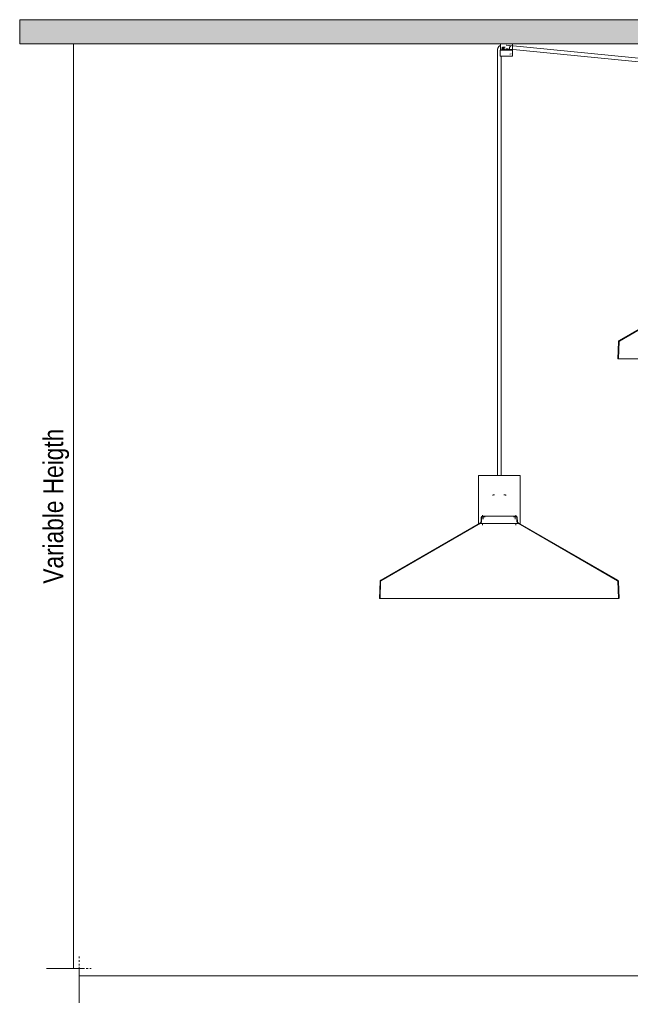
# Model space of a CAD drawing. Header units: millimetres. Extents: x 5395 to 9995, y 397 to 7363.
# Tile 1 of 5: x 5395 to 6415, y 397 to 2041. Entities that reach past the tile are written whole.
import ezdxf

# ---------------------------------------------------------------- set-up
doc = ezdxf.new("R2010")
doc.units = ezdxf.units.MM
doc.linetypes.add('Dash', pattern=[6, 3, -3])
doc.layers.add('A-ANNO-DIMS', color=7, linetype='Dash', lineweight=9, true_color=0xd2d2d2)
for name, color, linetype, lineweight in [('A-ANNO-DIMS-15', 7, 'Continuous', 9), ('A-CLNG', 7, 'Continuous', 9), ('E-LITE-EQPM', 7, 'Continuous', 20)]:
    doc.layers.add(name, color=color, linetype=linetype, lineweight=lineweight)
doc.styles.add('Arial Narrow', font='ARIALN.TTF', dxfattribs={"height": 33})
doc.dimstyles.new('FARO_-_2_2mm_Arial_Narrow_mm_Inch_Left', dxfattribs={"dimscale": 304.8, "dimtxt": 33.773222, "dimasz": 0, "dimexe": 0.147638, "dimexo": 0.0625, "dimgap": 0.024606, "dimtad": 1, "dimdec": 0, "dimzin": 0, "dimdsep": 46, "dimtxsty": 'Arial Narrow', "dimblk1": 'NONE', "dimblk2": 'NONE', "dimsah": 1, "dimcen": 0.09, "dimadec": 0, "dimazin": 0, "dimtfac": 1, "dimtdec": 4, "dimtix": 1, "dimtmove": 0, "dimatfit": 3, "dimfxl": 0.049213, "dimfxlon": 1, "dimtvp": 1, "dimtolj": 1, "dimtzin": 0, "dimarcsym": 2})

# ---------------------------------------------------------------- blocks, each defined once
blk = doc.blocks.new('68595-3L_ 68596-3L_ 68596-3L  KOMBO400 - 64314-54-3L CONGA Black_White pendant lamp ø450-3L-734198-Alzado_PDF')
at = {"layer": 'E-LITE-EQPM', "lineweight": 9}
for p, q in [((6192.9, 1989.5), (6192.9, 1983.8)), ((6197.4, 1989.3), (6197.4, 1979.8)), ((6197.7, 2000), (6197.7, 1990)), ((6197.8, 1992.7), (6197.8, 1990)), ((6212.9, 1990), (6197.8, 1990)), ((6200.1, 1989.8), (6200.1, 1989.8)), ((6200.6, 1993.3), (6201.9, 1994.4)), ((6201.1, 1991.5), (6200.6, 1993.3)), ((6200.6, 1993.3), (6201.5, 1993.3)), ((6200.8, 1990), (6200.8, 1989.7)), ((6201.9, 1991.5), (6201.1, 1991.5)), ((6202.3, 1994), (6201.5, 1993.3)), ((6201.5, 1993.3), (6202, 1991.5)), ((6202.2, 1989.8), (6201.5, 1989.8)), ((6205.7, 1994.8), (6201.9, 1994.8)), ((6201.9, 1994.4), (6203.1, 1993.3)), ((6202.5, 1991.5), (6201.9, 1991.5)), ((6201.9, 1990.8), (6205.7, 1990.8)), ((6203.1, 1993.3), (6202.6, 1991.5)), ((6203.5, 1991.5), (6203.6, 1991.7)), ((6205.1, 1989.8), (6204.7, 1989.8)), ((6211.1, 1997.6), (6207.3, 1997.9)), ((6207.4, 1992), (6470.8, 1966.2)), ((6471.4, 1972.2), (6208, 1997.9)), ((6209.9, 1989.7), (6209.9, 1990)), ((6214.2, 1989.8), (6212.3, 1989.8)), ((6212.9, 1990), (6212.9, 1992.7)), ((6215.5, 1989.8), (6214.2, 1989.8)), ((6214.6, 1990), (6214.6, 1989.7)), ((6217.7, 1990), (6214.6, 1990)), ((6217.7, 1990), (6217.7, 2000)), ((6217.7, 1991), (6217.7, 1990)), ((6217.7, 1990), (6217.7, 1990)), ((6218, 1979.8), (6218, 1989.3)), ((6192.9, 1983.8), (6192.9, 1280)), ((6197.5, 1979.8), (6216.4, 1979.8)), ((6198.9, 1280), (6198.9, 1979.8)), ((6213.6, 1983.2), (6215.5, 1983.8)), ((6216.4, 1979.8), (6218, 1979.8)), ((6562.4, 1601), (6396.1, 1505)), ((6562.8, 1600.3), (6396.5, 1504.3)), ((6395.1, 1503.4), (6394.1, 1474.5)), ((6395.9, 1503.4), (6394.9, 1474.5)), ((6394.1, 1474.5), (6594.1, 1474.5)), ((6160.9, 1279.1), (6160.9, 1200)), ((6230.9, 1200), (6230.9, 1279.1)), ((6164.1, 1201), (5997.9, 1105)), ((6164.5, 1200.3), (5998.3, 1104.3)), ((6160.9, 1200), (6199.3, 1200)), ((6165.8, 1209.9), (6165.6, 1203.4)), ((6166.6, 1209.8), (6166.4, 1203.4)), ((6168.1, 1213.8), (6168.1, 1211.8)), ((6169.2, 1210.2), (6169.2, 1207.3)), ((6199.3, 1200), (6230.7, 1200)), ((6222.6, 1207.3), (6222.6, 1210.2)), ((6223.6, 1211.8), (6223.6, 1213.8)), ((6225.4, 1203.4), (6225.2, 1209.8)), ((6226.2, 1203.4), (6226, 1209.9)), ((6393.5, 1104.3), (6227.2, 1200.3)), ((6393.9, 1105), (6227.6, 1201)), ((6168.1, 1198.7), (6168.1, 1197.1)), ((6223.7, 1197), (6223.7, 1198.7)), ((5996.9, 1103.4), (5995.9, 1074.5)), ((5997.7, 1103.4), (5996.7, 1074.5)), ((6395.1, 1074.5), (6394.1, 1103.4)), ((6395.9, 1074.5), (6394.9, 1103.4)), ((5995.9, 1074.5), (6363.2, 1074.5)), ((6363.2, 1074.5), (6395.8, 1074.5))]:
    blk.add_line(p, q, dxfattribs=at)
at = {"layer": 'E-LITE-EQPM', "lineweight": 9, "flags": 128}
for points in [[(6198, 1997.9), (6197.7, 1997.8), (6197.4, 1997.6), (6197.1, 1997.5), (6196.8, 1997.3), (6196.6, 1997.1), (6196.3, 1996.9), (6196, 1996.6), (6195.8, 1996.4), (6195.5, 1996.2), (6195.3, 1995.9), (6195.1, 1995.7), (6194.8, 1995.4), (6194.6, 1995.1), (6194.5, 1994.9), (6194.3, 1994.6), (6194.1, 1994.3), (6193.9, 1994), (6193.8, 1993.7), (6193.7, 1993.4), (6193.5, 1993), (6193.4, 1992.7), (6193.3, 1992.4), (6193.2, 1992.1), (6193.1, 1991.7), (6193.1, 1991.4), (6193, 1991.1), (6193, 1990.7), (6192.9, 1990.4), (6192.9, 1990), (6192.9, 1989.7), (6192.9, 1989.5)], [(6197.4, 1989.3), (6197.4, 1989.3), (6197.4, 1989.3), (6197.4, 1989.3), (6197.5, 1989.3), (6197.5, 1989.4), (6197.5, 1989.4), (6197.5, 1989.4), (6197.5, 1989.4), (6197.5, 1989.4), (6197.5, 1989.5), (6197.5, 1989.5), (6197.5, 1989.5), (6197.5, 1989.5), (6197.5, 1989.5), (6197.5, 1989.6), (6197.5, 1989.6), (6197.6, 1989.6), (6197.6, 1989.6), (6197.6, 1989.6), (6197.6, 1989.6), (6197.6, 1989.6), (6197.6, 1989.7), (6197.6, 1989.7), (6197.7, 1989.7), (6197.7, 1989.7), (6197.7, 1989.7), (6197.7, 1989.7), (6197.7, 1989.7), (6197.7, 1989.7), (6197.8, 1989.7), (6197.8, 1989.7), (6197.8, 1989.8), (6197.8, 1989.8), (6197.8, 1989.8), (6197.9, 1989.8), (6197.9, 1989.8), (6197.9, 1989.8), (6197.9, 1989.8), (6197.9, 1989.8), (6198, 1989.8)], [(6215.9, 1989.8), (6215.7, 1989.8), (6215.5, 1989.8), (6215.2, 1989.8), (6215, 1989.8), (6214.7, 1989.8), (6214.4, 1989.8), (6214.1, 1989.8), (6213.8, 1989.8), (6213.5, 1989.8), (6213.2, 1989.8), (6212.9, 1989.8), (6212.5, 1989.8), (6212.2, 1989.8), (6211.8, 1989.8), (6211.5, 1989.8), (6211.1, 1989.8), (6210.7, 1989.8), (6210.4, 1989.8), (6210, 1989.8), (6209.6, 1989.8), (6209.2, 1989.8), (6208.8, 1989.8), (6208.4, 1989.8), (6208, 1989.8), (6207.7, 1989.8), (6207.3, 1989.8), (6206.9, 1989.8), (6206.5, 1989.8), (6206.1, 1989.8), (6205.7, 1989.8), (6205.3, 1989.8), (6205, 1989.8), (6204.6, 1989.8), (6204.2, 1989.8), (6203.9, 1989.8), (6203.5, 1989.8), (6203.1, 1989.8), (6202.8, 1989.8), (6202.5, 1989.8), (6202.1, 1989.8), (6201.8, 1989.8), (6201.5, 1989.8), (6201.2, 1989.8), (6200.9, 1989.8), (6200.7, 1989.8), (6200.4, 1989.8), (6200.1, 1989.8), (6199.9, 1989.8), (6199.7, 1989.8), (6199.5, 1989.8), (6199.3, 1989.8), (6199.1, 1989.8), (6198.9, 1989.8), (6198.7, 1989.8), (6198.6, 1989.8), (6198.5, 1989.8), (6198.3, 1989.8), (6198.2, 1989.8), (6198.2, 1989.8), (6198.1, 1989.8), (6198, 1989.8), (6198, 1989.8), (6198, 1989.8), (6198, 1989.8)], [(6198, 1989.8), (6198, 1989.8), (6198, 1989.8), (6198, 1989.8), (6198.1, 1989.8), (6198.1, 1989.8), (6198.2, 1989.8), (6198.3, 1989.8), (6198.4, 1989.8), (6198.6, 1989.8), (6198.7, 1989.8), (6198.9, 1989.8), (6199.1, 1989.8), (6199.2, 1989.8), (6199.4, 1989.8), (6199.5, 1989.8)], [(6198.9, 1989.6), (6198.9, 1989.8), (6198.9, 1989.9), (6198.9, 1990)], [(6199.5, 1989.8), (6199.8, 1989.8), (6200, 1989.8), (6200.2, 1989.8)], [(6207, 1991.9), (6208.9, 1991.8), (6210.4, 1991.6)], [(6214.6, 1989.8), (6214.8, 1989.8), (6215.1, 1989.8), (6215.3, 1989.8)], [(6215.6, 1989.8), (6215.8, 1989.8), (6216, 1989.8), (6216.2, 1989.8), (6216.4, 1989.8), (6216.6, 1989.8), (6216.7, 1989.8), (6216.9, 1989.8), (6217, 1989.8), (6217.1, 1989.8), (6217.2, 1989.8), (6217.3, 1989.8), (6217.4, 1989.8), (6217.5, 1989.8), (6217.5, 1989.8), (6217.5, 1989.8), (6217.5, 1989.8)], [(6217.5, 1989.8), (6217.5, 1989.8), (6217.5, 1989.8), (6217.5, 1989.8), (6217.4, 1989.8), (6217.3, 1989.8), (6217.2, 1989.8), (6217.1, 1989.8), (6217, 1989.8), (6216.9, 1989.8), (6216.8, 1989.8), (6216.6, 1989.8), (6216.4, 1989.8), (6216.2, 1989.8), (6216, 1989.8), (6215.9, 1989.8)], [(6217.5, 1989.8), (6217.5, 1989.8), (6217.6, 1989.8), (6217.6, 1989.8), (6217.6, 1989.8), (6217.6, 1989.8), (6217.6, 1989.8), (6217.7, 1989.8), (6217.7, 1989.7), (6217.7, 1989.7), (6217.7, 1989.7), (6217.7, 1989.7), (6217.8, 1989.7), (6217.8, 1989.7), (6217.8, 1989.7), (6217.8, 1989.7), (6217.8, 1989.7), (6217.8, 1989.7), (6217.9, 1989.6), (6217.9, 1989.6), (6217.9, 1989.6), (6217.9, 1989.6), (6217.9, 1989.6), (6217.9, 1989.6), (6217.9, 1989.6), (6218, 1989.5), (6218, 1989.5), (6218, 1989.5), (6218, 1989.5), (6218, 1989.5), (6218, 1989.5), (6218, 1989.4), (6218, 1989.4), (6218, 1989.4), (6218, 1989.4), (6218, 1989.4), (6218, 1989.3), (6218, 1989.3), (6218, 1989.3), (6218, 1989.3), (6218, 1989.3)], [(6395.1, 1503.4), (6395.1, 1503.5), (6395.1, 1503.5), (6395.1, 1503.6), (6395.2, 1503.7), (6395.2, 1503.8), (6395.2, 1503.9), (6395.2, 1503.9), (6395.2, 1504), (6395.3, 1504.1), (6395.3, 1504.1), (6395.3, 1504.2), (6395.4, 1504.3), (6395.4, 1504.4), (6395.5, 1504.4), (6395.5, 1504.5), (6395.5, 1504.5), (6395.6, 1504.6), (6395.6, 1504.7), (6395.7, 1504.7), (6395.8, 1504.8), (6395.8, 1504.8), (6395.9, 1504.9), (6395.9, 1504.9), (6396, 1505), (6396.1, 1505), (6396.1, 1505)], [(6395.9, 1503.4), (6395.9, 1503.4), (6395.9, 1503.5), (6395.9, 1503.5), (6395.9, 1503.5), (6395.9, 1503.6), (6396, 1503.6), (6396, 1503.7), (6396, 1503.7), (6396, 1503.8), (6396, 1503.8), (6396, 1503.9), (6396.1, 1503.9), (6396.1, 1503.9), (6396.1, 1504), (6396.1, 1504), (6396.2, 1504), (6396.2, 1504.1), (6396.2, 1504.1), (6396.3, 1504.1), (6396.3, 1504.2), (6396.3, 1504.2), (6396.4, 1504.2), (6396.4, 1504.3), (6396.4, 1504.3), (6396.5, 1504.3), (6396.5, 1504.3)], [(6160.9, 1279.1), (6160.9, 1279.1), (6160.9, 1279.1), (6160.9, 1279.2), (6160.9, 1279.2), (6160.9, 1279.2), (6160.9, 1279.3), (6160.9, 1279.3), (6160.9, 1279.4), (6161, 1279.4), (6161, 1279.4), (6161, 1279.5), (6161, 1279.5), (6161, 1279.5), (6161, 1279.6), (6161.1, 1279.6), (6161.1, 1279.6), (6161.1, 1279.6), (6161.1, 1279.7), (6161.2, 1279.7), (6161.2, 1279.7), (6161.2, 1279.8), (6161.2, 1279.8), (6161.3, 1279.8), (6161.3, 1279.8), (6161.3, 1279.8), (6161.4, 1279.9), (6161.4, 1279.9), (6161.4, 1279.9), (6161.5, 1279.9), (6161.5, 1279.9), (6161.5, 1279.9), (6161.6, 1280), (6161.6, 1280), (6161.6, 1280), (6161.7, 1280), (6161.7, 1280), (6161.8, 1280), (6161.8, 1280), (6161.8, 1280), (6161.8, 1280)], [(6199.2, 1280), (6197.8, 1280), (6196.4, 1280), (6195.1, 1280), (6193.7, 1280), (6192.4, 1280), (6191, 1280), (6189.7, 1280), (6188.3, 1280), (6187, 1280), (6185.7, 1280), (6184.4, 1280), (6183.1, 1280), (6181.9, 1280), (6180.7, 1280), (6179.5, 1280), (6178.3, 1280), (6177.1, 1280), (6176, 1280), (6174.9, 1280), (6173.9, 1280), (6172.8, 1280), (6171.9, 1280), (6170.9, 1280), (6170, 1280), (6169.1, 1280), (6168.3, 1280), (6167.5, 1280), (6166.8, 1280), (6166.1, 1280), (6165.5, 1280), (6164.9, 1280), (6164.4, 1280), (6163.9, 1280), (6163.4, 1280), (6163, 1280), (6162.7, 1280), (6162.4, 1280), (6162.2, 1280), (6162, 1280), (6161.9, 1280), (6161.9, 1280), (6161.8, 1280)], [(6161.8, 1280), (6161.9, 1280), (6161.9, 1280), (6162.1, 1280), (6162.3, 1280), (6162.5, 1280), (6162.8, 1280), (6163.2, 1280), (6163.6, 1280), (6164, 1280), (6164.5, 1280), (6165.1, 1280), (6165.7, 1280), (6166.3, 1280), (6167, 1280), (6167.8, 1280), (6168.6, 1280), (6169.4, 1280), (6170.3, 1280), (6171.2, 1280), (6172.2, 1280), (6173.2, 1280), (6174.2, 1280), (6175.3, 1280), (6176.4, 1280), (6177.5, 1280), (6178.7, 1280), (6179.8, 1280), (6181.1, 1280), (6182.3, 1280), (6183.6, 1280), (6184.8, 1280), (6186.1, 1280), (6187.4, 1280), (6188.8, 1280), (6190.1, 1280), (6191, 1280)], [(6229.9, 1280), (6229.9, 1280), (6229.8, 1280), (6229.7, 1280), (6229.5, 1280), (6229.3, 1280), (6229, 1280), (6228.6, 1280), (6228.2, 1280), (6227.8, 1280), (6227.3, 1280), (6226.7, 1280), (6226.1, 1280), (6225.4, 1280), (6224.7, 1280), (6224, 1280), (6223.2, 1280), (6222.4, 1280), (6221.5, 1280), (6220.6, 1280), (6219.6, 1280), (6218.6, 1280), (6217.6, 1280), (6216.5, 1280), (6215.4, 1280), (6214.3, 1280), (6213.1, 1280), (6211.9, 1280), (6210.7, 1280), (6209.5, 1280), (6208.2, 1280), (6207, 1280), (6205.7, 1280), (6204.3, 1280), (6203, 1280), (6201.7, 1280), (6200.3, 1280), (6199.2, 1280)], [(6200.8, 1280), (6202.1, 1280), (6203.4, 1280), (6204.8, 1280), (6206.1, 1280), (6207.4, 1280), (6208.6, 1280), (6209.9, 1280), (6211.1, 1280), (6212.3, 1280), (6213.5, 1280), (6214.7, 1280), (6215.8, 1280), (6216.9, 1280), (6217.9, 1280), (6218.9, 1280), (6219.9, 1280), (6220.9, 1280), (6221.8, 1280), (6222.6, 1280), (6223.5, 1280), (6224.2, 1280), (6225, 1280), (6225.7, 1280), (6226.3, 1280), (6226.9, 1280), (6227.4, 1280), (6227.9, 1280), (6228.4, 1280), (6228.7, 1280), (6229.1, 1280), (6229.4, 1280), (6229.6, 1280), (6229.7, 1280), (6229.9, 1280), (6229.9, 1280), (6229.9, 1280)], [(6229.9, 1280), (6230, 1280), (6230, 1280), (6230.1, 1280), (6230.1, 1280), (6230.1, 1280), (6230.2, 1280), (6230.2, 1280), (6230.2, 1280), (6230.3, 1279.9), (6230.3, 1279.9), (6230.3, 1279.9), (6230.4, 1279.9), (6230.4, 1279.9), (6230.4, 1279.9), (6230.5, 1279.8), (6230.5, 1279.8), (6230.5, 1279.8), (6230.6, 1279.8), (6230.6, 1279.7), (6230.6, 1279.7), (6230.7, 1279.7), (6230.7, 1279.7), (6230.7, 1279.6), (6230.7, 1279.6), (6230.7, 1279.6), (6230.8, 1279.5), (6230.8, 1279.5), (6230.8, 1279.5), (6230.8, 1279.4), (6230.8, 1279.4), (6230.8, 1279.4), (6230.9, 1279.3), (6230.9, 1279.3), (6230.9, 1279.3), (6230.9, 1279.2), (6230.9, 1279.2), (6230.9, 1279.1), (6230.9, 1279.1), (6230.9, 1279.1), (6230.9, 1279.1)], [(6184.4, 1247.1), (6184.7, 1247.2), (6185.1, 1247.3), (6185.4, 1247.3), (6185.8, 1247.4), (6186.1, 1247.4), (6186.5, 1247.4), (6186.8, 1247.5)], [(6188, 1247.5), (6187.9, 1247.5), (6187.7, 1247.5), (6187.6, 1247.5), (6187.4, 1247.5), (6187.3, 1247.5), (6187.2, 1247.5), (6187.1, 1247.5), (6187.1, 1247.5), (6187, 1247.5), (6187, 1247.5), (6186.9, 1247.5), (6186.9, 1247.5)], [(6186.9, 1247.5), (6186.9, 1247.5), (6187, 1247.5), (6187, 1247.5), (6187.1, 1247.5)], [(6204.9, 1247.5), (6204.8, 1247.5), (6204.8, 1247.5), (6204.8, 1247.5), (6204.7, 1247.5), (6204.6, 1247.5), (6204.5, 1247.5), (6204.4, 1247.5), (6204.3, 1247.5), (6204.2, 1247.5), (6204, 1247.5), (6203.9, 1247.5), (6203.7, 1247.5), (6203.6, 1247.5)], [(6204.7, 1247.5), (6204.8, 1247.5), (6204.8, 1247.5), (6204.9, 1247.5), (6204.9, 1247.5)], [(6205.2, 1247.5), (6205.6, 1247.4), (6205.9, 1247.4), (6206.3, 1247.3), (6206.6, 1247.3), (6207, 1247.2), (6207.3, 1247.1)], [(6164.1, 1201), (6164.2, 1201.1), (6164.3, 1201.1), (6164.4, 1201.2), (6164.5, 1201.3), (6164.6, 1201.3), (6164.7, 1201.4), (6164.8, 1201.5), (6164.8, 1201.6), (6164.9, 1201.7), (6165, 1201.8), (6165.1, 1201.9), (6165.1, 1202), (6165.2, 1202.1), (6165.2, 1202.2), (6165.3, 1202.3), (6165.3, 1202.4), (6165.4, 1202.5), (6165.4, 1202.6), (6165.5, 1202.7), (6165.5, 1202.8), (6165.5, 1202.9), (6165.5, 1203), (6165.6, 1203.2), (6165.6, 1203.3), (6165.6, 1203.4), (6165.6, 1203.4)], [(6164.5, 1200.3), (6164.6, 1200.4), (6164.8, 1200.5), (6164.9, 1200.6), (6165, 1200.6), (6165.1, 1200.7), (6165.2, 1200.8), (6165.3, 1201), (6165.4, 1201.1), (6165.5, 1201.2), (6165.6, 1201.3), (6165.7, 1201.4), (6165.8, 1201.5), (6165.9, 1201.7), (6165.9, 1201.8), (6166, 1201.9), (6166.1, 1202.1), (6166.1, 1202.2), (6166.2, 1202.3), (6166.2, 1202.5), (6166.3, 1202.6), (6166.3, 1202.8), (6166.3, 1202.9), (6166.3, 1203.1), (6166.4, 1203.2), (6166.4, 1203.4), (6166.4, 1203.4)], [(6165.8, 1209.9), (6165.8, 1210), (6165.8, 1210), (6165.8, 1210.1), (6165.8, 1210.2), (6165.9, 1210.3), (6165.9, 1210.3), (6165.9, 1210.4), (6165.9, 1210.5), (6166, 1210.6), (6166, 1210.7), (6166, 1210.7), (6166.1, 1210.8), (6166.1, 1210.9), (6166.1, 1210.9), (6166.2, 1211), (6166.2, 1211.1), (6166.3, 1211.1), (6166.3, 1211.2), (6166.4, 1211.2), (6166.5, 1211.3), (6166.5, 1211.4), (6166.6, 1211.4), (6166.7, 1211.4), (6166.7, 1211.5), (6166.8, 1211.5), (6166.9, 1211.6), (6166.9, 1211.6), (6167, 1211.6), (6167.1, 1211.7), (6167.2, 1211.7), (6167.2, 1211.7), (6167.3, 1211.8), (6167.4, 1211.8), (6167.5, 1211.8), (6167.5, 1211.8), (6167.6, 1211.8), (6167.7, 1211.8), (6167.8, 1211.8), (6167.8, 1211.8)], [(6166.6, 1209.8), (6166.6, 1209.9), (6166.6, 1209.9), (6166.6, 1210), (6166.6, 1210), (6166.6, 1210.1), (6166.6, 1210.1), (6166.7, 1210.2), (6166.7, 1210.2), (6166.7, 1210.3), (6166.7, 1210.3), (6166.7, 1210.4), (6166.8, 1210.4), (6166.8, 1210.4), (6166.8, 1210.5), (6166.8, 1210.5), (6166.9, 1210.6), (6166.9, 1210.6), (6166.9, 1210.6), (6167, 1210.7), (6167, 1210.7), (6167, 1210.7), (6167.1, 1210.8), (6167.1, 1210.8), (6167.2, 1210.8), (6167.2, 1210.8), (6167.2, 1210.9), (6167.3, 1210.9), (6167.3, 1210.9), (6167.4, 1210.9), (6167.4, 1211), (6167.5, 1211), (6167.5, 1211), (6167.6, 1211), (6167.6, 1211), (6167.7, 1211), (6167.7, 1211), (6167.8, 1211), (6167.8, 1211)], [(6219.4, 1211.8), (6218.7, 1211.8), (6218.1, 1211.8), (6217.4, 1211.8), (6216.6, 1211.8), (6215.8, 1211.8), (6215, 1211.8), (6214.2, 1211.8), (6213.3, 1211.8), (6212.4, 1211.8), (6211.5, 1211.8), (6210.6, 1211.8), (6209.6, 1211.8), (6208.6, 1211.8), (6207.6, 1211.8), (6206.6, 1211.8), (6205.5, 1211.8), (6204.5, 1211.8), (6203.4, 1211.8), (6202.3, 1211.8), (6201.2, 1211.8), (6200.1, 1211.8), (6199, 1211.8), (6197.9, 1211.8), (6196.8, 1211.8), (6195.6, 1211.8), (6194.5, 1211.8), (6193.4, 1211.8), (6192.3, 1211.8), (6191.2, 1211.8), (6190.1, 1211.8), (6189, 1211.8), (6187.9, 1211.8), (6186.8, 1211.8), (6185.8, 1211.8), (6184.7, 1211.8), (6183.7, 1211.8), (6182.7, 1211.8), (6181.7, 1211.8), (6180.8, 1211.8), (6179.8, 1211.8), (6178.9, 1211.8), (6178, 1211.8), (6177.2, 1211.8), (6176.4, 1211.8), (6175.6, 1211.8), (6174.8, 1211.8), (6174.1, 1211.8), (6173.4, 1211.8), (6172.8, 1211.8), (6172.1, 1211.8), (6171.6, 1211.8), (6171, 1211.8), (6170.5, 1211.8), (6170.1, 1211.8), (6169.6, 1211.8), (6169.3, 1211.8), (6168.9, 1211.8), (6168.6, 1211.8), (6168.4, 1211.8), (6168.2, 1211.8), (6168, 1211.8), (6167.9, 1211.8), (6167.8, 1211.8), (6167.8, 1211.8)], [(6167.8, 1211.8), (6167.9, 1211.8), (6168, 1211.8), (6168.2, 1211.8), (6168.4, 1211.8), (6168.6, 1211.8)], [(6172.1, 1211), (6171.6, 1211), (6171, 1211), (6170.5, 1211), (6170.1, 1211), (6169.6, 1211), (6169.3, 1211), (6168.9, 1211), (6168.6, 1211), (6168.4, 1211), (6168.2, 1211), (6168, 1211), (6167.9, 1211), (6167.8, 1211), (6167.8, 1211)], [(6167.8, 1211), (6167.9, 1211), (6168, 1211), (6168.2, 1211), (6168.4, 1211)], [(6223.9, 1211.8), (6223.9, 1211.8), (6223.8, 1211.8), (6223.7, 1211.8), (6223.6, 1211.8), (6223.4, 1211.8), (6223.1, 1211.8), (6222.8, 1211.8), (6222.5, 1211.8), (6222.1, 1211.8), (6221.7, 1211.8), (6221.3, 1211.8), (6220.8, 1211.8), (6220.2, 1211.8), (6219.7, 1211.8), (6219.4, 1211.8)], [(6223.9, 1211), (6223.9, 1211), (6223.8, 1211), (6223.7, 1211), (6223.6, 1211), (6223.4, 1211), (6223.1, 1211), (6222.8, 1211), (6222.5, 1211), (6222.1, 1211), (6221.7, 1211), (6221.3, 1211), (6220.8, 1211), (6220.2, 1211), (6219.7, 1211), (6219.4, 1211)], [(6222.9, 1211.8), (6223.1, 1211.8), (6223.4, 1211.8), (6223.6, 1211.8), (6223.7, 1211.8), (6223.8, 1211.8), (6223.9, 1211.8), (6223.9, 1211.8)], [(6223.4, 1211), (6223.6, 1211), (6223.7, 1211), (6223.8, 1211), (6223.9, 1211), (6223.9, 1211)], [(6223.9, 1211.8), (6224, 1211.8), (6224.1, 1211.8), (6224.2, 1211.8), (6224.3, 1211.8), (6224.3, 1211.8), (6224.4, 1211.8), (6224.5, 1211.7), (6224.6, 1211.7), (6224.6, 1211.7), (6224.7, 1211.7), (6224.8, 1211.6), (6224.9, 1211.6), (6224.9, 1211.6), (6225, 1211.5), (6225.1, 1211.5), (6225.1, 1211.4), (6225.2, 1211.4), (6225.3, 1211.3), (6225.3, 1211.3), (6225.4, 1211.2), (6225.4, 1211.1), (6225.5, 1211.1), (6225.5, 1211), (6225.6, 1211), (6225.6, 1210.9), (6225.7, 1210.8), (6225.7, 1210.8), (6225.8, 1210.7), (6225.8, 1210.6), (6225.8, 1210.5), (6225.8, 1210.5), (6225.9, 1210.4), (6225.9, 1210.3), (6225.9, 1210.2), (6225.9, 1210.1), (6225.9, 1210.1), (6225.9, 1210), (6226, 1209.9), (6226, 1209.9)], [(6224, 1211), (6224, 1211), (6224.1, 1211), (6224.1, 1211), (6224.2, 1211), (6224.2, 1211), (6224.3, 1211), (6224.3, 1211), (6224.4, 1210.9), (6224.4, 1210.9), (6224.5, 1210.9), (6224.5, 1210.9), (6224.5, 1210.9), (6224.6, 1210.8), (6224.6, 1210.8), (6224.7, 1210.8), (6224.7, 1210.7), (6224.7, 1210.7), (6224.8, 1210.7), (6224.8, 1210.7), (6224.8, 1210.6), (6224.9, 1210.6), (6224.9, 1210.5), (6224.9, 1210.5), (6225, 1210.5), (6225, 1210.4), (6225, 1210.4), (6225, 1210.3), (6225.1, 1210.3), (6225.1, 1210.2), (6225.1, 1210.2), (6225.1, 1210.2), (6225.1, 1210.1), (6225.1, 1210.1), (6225.1, 1210), (6225.1, 1210), (6225.2, 1209.9), (6225.2, 1209.9), (6225.2, 1209.8)], [(6225.4, 1203.4), (6225.4, 1203.3), (6225.4, 1203.1), (6225.4, 1203), (6225.4, 1202.8), (6225.5, 1202.7), (6225.5, 1202.5), (6225.6, 1202.4), (6225.6, 1202.2), (6225.7, 1202.1), (6225.7, 1202), (6225.8, 1201.8), (6225.9, 1201.7), (6225.9, 1201.6), (6226, 1201.4), (6226.1, 1201.3), (6226.2, 1201.2), (6226.3, 1201.1), (6226.4, 1201), (6226.5, 1200.9), (6226.6, 1200.8), (6226.7, 1200.7), (6226.8, 1200.6), (6226.9, 1200.5), (6227.1, 1200.4), (6227.2, 1200.3), (6227.2, 1200.3)], [(6226.2, 1203.4), (6226.2, 1203.3), (6226.2, 1203.2), (6226.2, 1203.1), (6226.2, 1203), (6226.3, 1202.9), (6226.3, 1202.7), (6226.3, 1202.6), (6226.4, 1202.5), (6226.4, 1202.4), (6226.5, 1202.3), (6226.5, 1202.2), (6226.6, 1202.1), (6226.6, 1202), (6226.7, 1201.9), (6226.7, 1201.8), (6226.8, 1201.7), (6226.9, 1201.6), (6227, 1201.5), (6227.1, 1201.4), (6227.1, 1201.4), (6227.2, 1201.3), (6227.3, 1201.2), (6227.4, 1201.2), (6227.5, 1201.1), (6227.6, 1201), (6227.6, 1201)], [(5996.9, 1103.4), (5996.9, 1103.5), (5996.9, 1103.5), (5996.9, 1103.6), (5996.9, 1103.7), (5996.9, 1103.8), (5997, 1103.9), (5997, 1103.9), (5997, 1104), (5997, 1104.1), (5997.1, 1104.1), (5997.1, 1104.2), (5997.1, 1104.3), (5997.2, 1104.4), (5997.2, 1104.4), (5997.3, 1104.5), (5997.3, 1104.5), (5997.4, 1104.6), (5997.4, 1104.7), (5997.5, 1104.7), (5997.5, 1104.8), (5997.6, 1104.8), (5997.6, 1104.9), (5997.7, 1104.9), (5997.8, 1105), (5997.8, 1105), (5997.9, 1105)], [(5997.7, 1103.4), (5997.7, 1103.4), (5997.7, 1103.5), (5997.7, 1103.5), (5997.7, 1103.5), (5997.7, 1103.6), (5997.7, 1103.6), (5997.7, 1103.7), (5997.8, 1103.7), (5997.8, 1103.8), (5997.8, 1103.8), (5997.8, 1103.9), (5997.8, 1103.9), (5997.9, 1103.9), (5997.9, 1104), (5997.9, 1104), (5997.9, 1104), (5998, 1104.1), (5998, 1104.1), (5998, 1104.1), (5998.1, 1104.2), (5998.1, 1104.2), (5998.1, 1104.2), (5998.2, 1104.3), (5998.2, 1104.3), (5998.2, 1104.3), (5998.3, 1104.3)], [(6393.5, 1104.3), (6393.5, 1104.3), (6393.6, 1104.3), (6393.6, 1104.2), (6393.6, 1104.2), (6393.7, 1104.2), (6393.7, 1104.2), (6393.8, 1104.1), (6393.8, 1104.1), (6393.8, 1104.1), (6393.8, 1104), (6393.9, 1104), (6393.9, 1103.9), (6393.9, 1103.9), (6393.9, 1103.9), (6394, 1103.8), (6394, 1103.8), (6394, 1103.7), (6394, 1103.7), (6394, 1103.7), (6394, 1103.6), (6394, 1103.6), (6394.1, 1103.5), (6394.1, 1103.5), (6394.1, 1103.4), (6394.1, 1103.4), (6394.1, 1103.4)], [(6393.9, 1105), (6394, 1105), (6394, 1104.9), (6394.1, 1104.9), (6394.2, 1104.8), (6394.2, 1104.8), (6394.3, 1104.7), (6394.3, 1104.7), (6394.4, 1104.6), (6394.4, 1104.6), (6394.5, 1104.5), (6394.5, 1104.4), (6394.6, 1104.4), (6394.6, 1104.3), (6394.6, 1104.2), (6394.7, 1104.2), (6394.7, 1104.1), (6394.7, 1104), (6394.8, 1104), (6394.8, 1103.9), (6394.8, 1103.8), (6394.8, 1103.7), (6394.8, 1103.7), (6394.9, 1103.6), (6394.9, 1103.5), (6394.9, 1103.4), (6394.9, 1103.4)]]:
    blk.add_lwpolyline(points, dxfattribs=at)
at = {"layer": 'E-LITE-EQPM', "lineweight": 9}
for start_param, end_param in [(0, 3.141593), (3.141593, 6.283185)]:
    blk.add_ellipse((6201.9, 1992.8), major_axis=(0, 2), ratio=0.836814, start_param=start_param, end_param=end_param, dxfattribs=at)
for points, knots in [([(6197.8, 1997.1), (6197.8, 1997), (6197.7, 1996.5), (6197.6, 1995.9), (6197.7, 1995.1), (6197.8, 1994.6), (6197.9, 1994.4)], [0.2847439, 0.2847439, 0.2847439, 0.2847439, 0.3333333, 0.4444444, 0.5138889, 0.5833333, 0.5833333, 0.5833333, 0.5833333]), ([(6197.9, 1994.5), (6197.9, 1994.3), (6197.9, 1994.1), (6197.8, 1993.8), (6197.8, 1993.3), (6197.8, 1992.9), (6197.8, 1992.7)], [0.7321429, 0.7321429, 0.7321429, 0.7321429, 0.7857143, 0.8392857, 0.8928571, 1, 1, 1, 1]), ([(6202, 1994.8), (6202.1, 1994.8), (6202.3, 1994.8), (6202.5, 1994.8), (6202.8, 1994.7), (6203.1, 1994.6), (6203.4, 1994.3), (6203.7, 1994), (6204, 1993.5), (6204, 1993.1), (6204, 1992.8)], [0.4444444, 0.4444444, 0.4444444, 0.4444444, 0.5138889, 0.5486111, 0.5833333, 0.6527778, 0.7222222, 0.7916667, 0.8611111, 1, 1, 1, 1]), ([(6204, 1992.8), (6204, 1992.7), (6204, 1992.4), (6203.9, 1992.1), (6203.8, 1991.8), (6203.6, 1991.5), (6203.4, 1991.3), (6203.1, 1991.1), (6202.8, 1990.9), (6202.5, 1990.8), (6202.2, 1990.8), (6202.1, 1990.8), (6202, 1990.8)], [0, 0, 0, 0, 0.0555556, 0.1111111, 0.1666667, 0.2222222, 0.2777778, 0.3333333, 0.3888889, 0.4444444, 0.5138889, 0.5486111, 0.5486111, 0.5486111, 0.5486111]), ([(6212.9, 1992.7), (6212.9, 1993), (6213, 1993.6), (6213.4, 1994.9), (6214.2, 1996), (6214.9, 1996.6), (6215.2, 1996.8)], [0, 0, 0, 0, 0.1428571, 0.2857143, 0.5714286, 0.7857143, 0.7857143, 0.7857143, 0.7857143])]:
    blk.add_open_spline(points, degree=3, knots=knots, dxfattribs=at)
for points in [[(6200.8, 1993.5), (6200.8, 1993.6), (6200.9, 1993.8), (6201, 1994.1), (6201.2, 1994.3), (6201.4, 1994.5), (6201.6, 1994.6), (6201.7, 1994.7)], [(6201.8, 1990.9), (6201.7, 1990.9), (6201.5, 1991), (6201.2, 1991.3), (6201, 1991.6), (6200.9, 1991.8), (6200.8, 1992)]]:
    blk.add_open_spline(points, degree=3, dxfattribs=at)
blk = doc.blocks.new('DIMBLOCK1-Alzado_PDF')
at = {"layer": 'A-ANNO-DIMS-15', "color": 251, "true_color": 0x5b5b5b, "transparency": 16777216}
for p, q in [((5494.1, 460.2), (5494.1, 400.2)), ((5494.1, 445.2), (5494.1, 460.2)), ((7694.1, 460.2), (7694.1, 400.2)), ((7694.1, 445.2), (7694.1, 460.2)), ((5494.1, 445.2), (7694.1, 445.2))]:
    blk.add_line(p, q, dxfattribs=at)
at = {"layer": 'A-ANNO-DIMS-15', "color": 0, "transparency": 16777216, "insert": (6462, 495.3), "char_height": 33, "width": 317.147, "attachment_point": 1, "line_spacing_factor": 0.974696, "style": 'Arial Narrow'}
blk.add_mtext('Variable Lenght', dxfattribs=at)
blk = doc.blocks.new('_None')
blk = doc.blocks.new('DIMBLOCK2-Alzado_PDF')
at = {"layer": 'A-ANNO-DIMS-15', "color": 251, "true_color": 0x5b5b5b, "transparency": 16777216}
for p, q in [((5484.8, 2000), (5439.8, 2000)), ((5484.8, 457.2), (5484.8, 2000)), ((5484.8, 2000), (5499.8, 2000)), ((5499.8, 457.2), (5439.8, 457.2)), ((5484.8, 457.2), (5499.8, 457.2))]:
    blk.add_line(p, q, dxfattribs=at)
at = {"layer": 'A-ANNO-DIMS-15', "color": 0, "transparency": 16777216, "insert": (5434.6, 1099.4), "char_height": 33, "width": 310.07, "attachment_point": 1, "rotation": 90, "line_spacing_factor": 0.974696, "style": 'Arial Narrow'}
blk.add_mtext('Variable Heigth', dxfattribs=at)

msp = doc.modelspace()

# ---------------------------------------------------------------- hatches: boundary and pattern name
at = {"layer": 'A-CLNG', "true_color": 0xe8e8e8}
msp.add_hatch(color=254, dxfattribs=at).paths.add_polyline_path([(6595.1, 2000), (7795, 2000), (7795, 2040.5), (5395, 2040.5), (5395, 2000), (6595.1, 2000)], flags=0)

# ---------------------------------------------------------------- linework, layer by layer
at = {"layer": 'A-ANNO-DIMS'}
for p, q in [((5494.1, 477.2), (5494.1, 457.2)), ((5494.1, 457.2), (5514.1, 457.2))]:
    msp.add_line(p, q, dxfattribs=at)
at = {"layer": 'A-CLNG'}
for p, q in [((5395, 2040.5), (7795, 2040.5)), ((5395, 2040.5), (5395, 2000)), ((6584.1, 2000), (5395, 2000))]:
    msp.add_line(p, q, dxfattribs=at)

# ---------------------------------------------------------------- block references
at = {"layer": 'E-LITE-EQPM', "lineweight": 9}
msp.add_blockref('68595-3L_ 68596-3L_ 68596-3L  KOMBO400 - 64314-54-3L CONGA Black_White pendant lamp ø450-3L-734198-Alzado_PDF', (0, 0), dxfattribs=at)

# ---------------------------------------------------------------- dimensions: what is measured, and where the dimension line sits
at = {"layer": 'A-ANNO-DIMS', "color": 251, "linetype": 'Continuous', "true_color": 0x5b5b5b}
dim = msp.add_linear_dim(base=(5484.8, 2000), p1=(5499.8, 457.2), p2=(5499.8, 2000), angle=90, text='Variable Heigth', dimstyle='FARO_-_2_2mm_Arial_Narrow_mm_Inch_Left', override={"dimpost": '<>', "dimfxl": 1542.84377}, dxfattribs=at)
dim.commit()
dim.dimension.update_dxf_attribs({"geometry": 'DIMBLOCK2-Alzado_PDF', "text_midpoint": (5455.9, 1228.6)})
dim = msp.add_linear_dim(base=(7694.1, 445.2), p1=(5494.1, 460.2), p2=(7694.1, 460.2), text='Variable Lenght', dimstyle='FARO_-_2_2mm_Arial_Narrow_mm_Inch_Left', override={"dimpost": '<>', "dimfxl": 2200.000497}, dxfattribs=at)
dim.commit()
dim.dimension.update_dxf_attribs({"geometry": 'DIMBLOCK1-Alzado_PDF', "text_midpoint": (6594.1, 474)})

doc.saveas('drawing.dxf')
